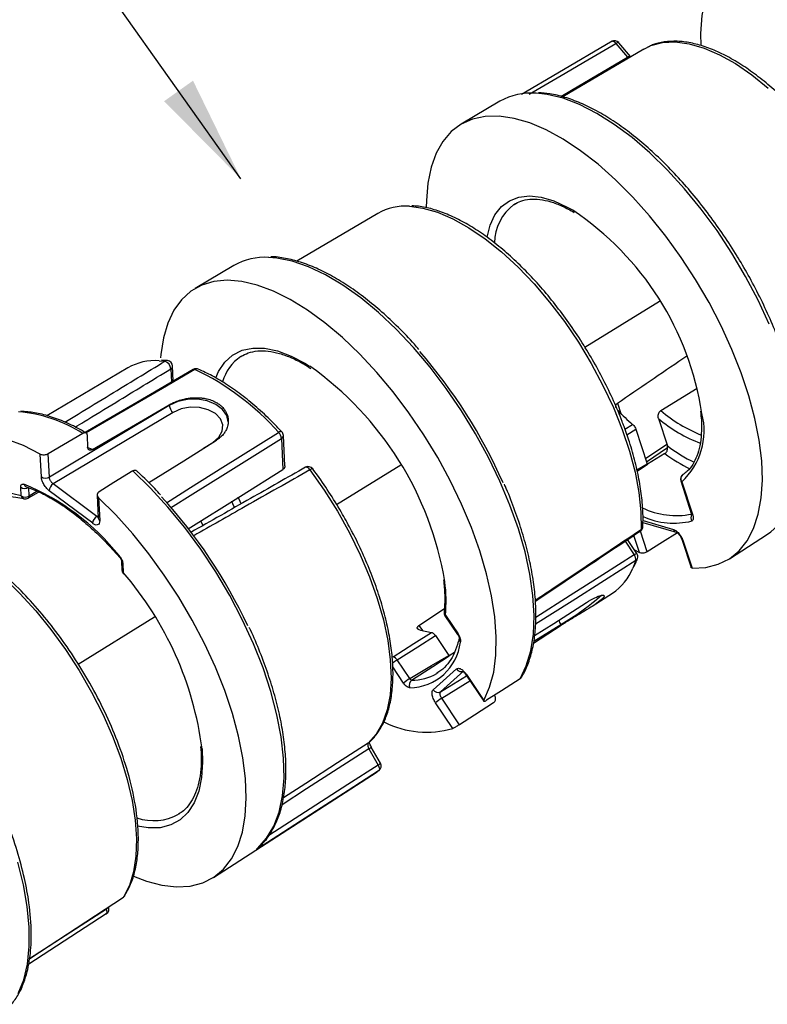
# Model space of a CAD drawing. Header units: inches. Extents: x 0.2 to 11, y 0 to 8.2.
# Tile 6 of 8: x 8.2 to 9.2, y 5.6 to 7. Entities that reach past the tile are written whole.
import ezdxf

# ---------------------------------------------------------------- set-up
doc = ezdxf.new("R2010")
doc.units = ezdxf.units.IN
doc.header["$MEASUREMENT"] = 0
doc.linetypes.add('SLD-Solid', pattern=[0])
doc.layers.add('TEXT', color=140, linetype='SLD-Solid', lineweight=25)
doc.styles.get("Standard").update_dxf_attribs({"font": 'GOTHIC.TTF'})
doc.dimstyles.new('SLDDIMSTYLE0', dxfattribs={"dimtxt": 0.18, "dimasz": 0.15, "dimexe": 0, "dimexo": 0.0625, "dimgap": 0, "dimtad": 0, "dimtih": 1, "dimtoh": 1, "dimdec": 0, "dimrnd": 1e-09, "dimzin": 0, "dimdsep": 46, "dimtxsty": 'Standard', "dimsah": 1, "dimcen": 0.09, "dimadec": 0, "dimazin": 0, "dimtfac": 0.15, "dimtdec": 0, "dimtofl": 0, "dimtmove": 0, "dimatfit": 3, "dimfxl": 0, "dimfrac": 2, "dimtolj": 1, "dimtzin": 0, "dimarcsym": 0})

msp = doc.modelspace()

# ---------------------------------------------------------------- linework, layer by layer
for p, q in [((9.0124, 6.9308), (9.0286, 6.9116)), ((9.0328, 6.9128), (9.0166, 6.9319)), ((9.0516, 6.923), (8.9388, 6.8564)), ((9.0332, 6.9122), (9.0327, 6.9128)), ((9.0286, 6.9116), (9.03, 6.9103)), ((8.8511, 6.8503), (8.797, 6.8184)), ((8.8706, 6.7066), (8.8726, 6.7078)), ((8.6809, 6.6941), (8.568, 6.6274)), ((8.4804, 6.6214), (8.4263, 6.5894)), ((8.9694, 6.5076), (9.0734, 6.5718)), ((8.3761, 6.4889), (8.3844, 6.4882)), ((8.388, 6.489), (8.3794, 6.4897)), ((8.4899, 6.4946), (8.4916, 6.4957)), ((8.3325, 6.4789), (8.2196, 6.4123)), ((8.3923, 6.4774), (8.3932, 6.4589)), ((8.3959, 6.4605), (8.3949, 6.4816)), ((8.4235, 6.4766), (8.4236, 6.4767)), ((9.0753, 6.4194), (9.1257, 6.4507)), ((8.3902, 6.4266), (8.2232, 6.3268)), ((8.3902, 6.4266), (8.3902, 6.4275)), ((9.0146, 6.4298), (9.0194, 6.4153)), ((8.3956, 6.4168), (8.2287, 6.3172)), ((9.0719, 6.4083), (9.0843, 6.3704)), ((9.0251, 6.3936), (9.0359, 6.4002)), ((9.0279, 6.3857), (9.0404, 6.3935)), ((9.0404, 6.3935), (9.0561, 6.3454)), ((8.277, 6.3675), (8.2762, 6.3853)), ((8.5467, 6.3807), (8.5487, 6.3374)), ((8.5513, 6.3423), (8.5493, 6.3849)), ((8.2832, 6.3652), (8.2761, 6.368)), ((8.438, 6.3669), (8.4511, 6.3752)), ((9.0836, 6.3723), (9.0538, 6.3523)), ((9.0552, 6.3482), (9.0847, 6.368)), ((8.2122, 6.3271), (8.2106, 6.3589)), ((8.2232, 6.3268), (8.2216, 6.3594)), ((9.0808, 6.3595), (9.0567, 6.3446)), ((8.5799, 6.3404), (8.5801, 6.3405)), ((8.6234, 6.2886), (8.7128, 6.3438)), ((9.0418, 6.337), (9.0561, 6.3454)), ((9.0422, 6.3352), (9.0566, 6.3446)), ((8.184, 6.3007), (8.1834, 6.3126)), ((8.195, 6.3004), (8.1944, 6.3123)), ((8.2892, 6.2718), (8.2287, 6.3172)), ((9.1029, 6.3214), (9.1181, 6.2749)), ((9.1044, 6.3202), (9.1196, 6.2737)), ((8.1939, 6.2975), (8.194, 6.2977)), ((8.1941, 6.2977), (8.2083, 6.306)), ((8.2062, 6.307), (8.195, 6.3004)), ((8.2836, 6.2624), (8.2231, 6.3078)), ((8.2899, 6.3018), (8.2914, 6.2695)), ((8.2918, 6.298), (8.2934, 6.2662)), ((8.2892, 6.2718), (8.2912, 6.2731)), ((8.4339, 6.2659), (8.437, 6.2596)), ((9.0503, 6.2636), (9.0964, 6.2501)), ((9.0504, 6.2664), (9.0927, 6.254)), ((9.0454, 6.2216), (9.0376, 6.2456)), ((9.0467, 6.2515), (9.0462, 6.2513)), ((9.0562, 6.2228), (9.0468, 6.2516)), ((9.1708, 6.2131), (9.2236, 6.2472)), ((9.0253, 6.2374), (9.0381, 6.2185)), ((9.0418, 6.2203), (9.0287, 6.2397)), ((9.1049, 6.2388), (9.1174, 6.2007)), ((9.1065, 6.2376), (9.1188, 6.2001)), ((9.0384, 6.2253), (9.0454, 6.2216)), ((8.3237, 6.2092), (8.3243, 6.1972)), ((8.3257, 6.2059), (8.3262, 6.1939)), ((9.0403, 6.2104), (9.0364, 6.2001)), ((8.3261, 6.1926), (8.3267, 6.1918)), ((8.9795, 6.1468), (9.0077, 6.1649)), ((8.2634, 6.0663), (8.3699, 6.132)), ((8.7382, 6.1199), (8.7736, 6.1437)), ((8.7744, 6.1336), (8.792, 6.1076)), ((8.775, 6.1344), (8.7926, 6.1083)), ((8.7382, 6.1199), (8.7429, 6.113)), ((8.8978, 6.0955), (8.9365, 6.1204)), ((8.8982, 6.0981), (8.9358, 6.1214)), ((8.9358, 6.1214), (8.9365, 6.1204)), ((8.7612, 6.106), (8.7798, 6.0784)), ((8.7804, 6.078), (8.7805, 6.078)), ((8.7875, 6.0825), (8.7805, 6.078)), ((8.7253, 6.046), (8.7077, 6.072)), ((8.7167, 6.0399), (8.7016, 6.0623)), ((8.7581, 6.0305), (8.7903, 6.0596)), ((8.7645, 6.0541), (8.7631, 6.0532)), ((8.7684, 6.0277), (8.8006, 6.0568)), ((8.7684, 6.0277), (8.8045, 6.0501)), ((8.804, 6.0508), (8.8284, 6.0146)), ((8.8046, 6.0516), (8.8287, 6.0158)), ((8.8809, 6.0479), (8.8819, 6.0494)), ((8.7699, 6.0186), (8.8093, 6.043)), ((8.8436, 6.0227), (8.8433, 6.023)), ((8.7854, 5.9768), (8.7613, 6.0125)), ((8.7946, 5.9819), (8.7699, 6.0186)), ((8.6685, 5.9483), (8.6813, 5.9257)), ((8.6718, 5.9508), (8.6718, 5.9507)), ((8.6846, 5.9281), (8.6718, 5.9507)), ((8.4517, 5.769), (8.6801, 5.9164)), ((8.682, 5.9177), (8.6801, 5.9164)), ((8.4044, 5.8578), (8.4033, 5.8571)), ((8.5147, 5.8109), (8.5143, 5.8102)), ((8.1958, 5.6564), (8.3264, 5.7418)), ((8.3027, 5.7249), (8.1957, 5.6558)), ((8.302, 5.7263), (8.3027, 5.7249)), ((8.3026, 5.7182), (8.1945, 5.6485))]:
    msp.add_line(p, q)
at = {"flags": 128}
for points in [[(9.2298, 7.0658), (9.2106, 7.065), (9.1931, 7.0609), (9.1775, 7.0534), (9.1639, 7.0426), (9.1525, 7.0287), (9.1434, 7.0117), (9.1366, 6.992), (9.1324, 6.9696), (9.1306, 6.9449), (9.1309, 6.9279)], [(9.0075, 6.9339), (8.9317, 6.8895), (8.881, 6.8598)], [(8.8917, 6.86), (8.9364, 6.8863), (8.9733, 6.9078), (9.0124, 6.9308)], [(9.0066, 6.9337), (9.0072, 6.9339), (9.0075, 6.9339)], [(9.0166, 6.9319), (9.0165, 6.9321), (9.016, 6.9322), (9.0154, 6.9321), (9.0145, 6.9319), (9.0135, 6.9314), (9.0124, 6.9308)], [(9.0516, 6.923), (9.0613, 6.9278), (9.0775, 6.9321), (9.0954, 6.933), (9.1148, 6.9304), (9.1354, 6.9245), (9.157, 6.9152), (9.1793, 6.9027), (9.202, 6.8871), (9.2249, 6.8687)], [(9.0328, 6.9127), (9.0327, 6.9129), (9.0322, 6.913), (9.0315, 6.9129), (9.0307, 6.9127), (9.0297, 6.9122), (9.0286, 6.9116)], [(8.9358, 6.8571), (8.9506, 6.8658), (9.0286, 6.9116)], [(9.2262, 6.54), (9.2107, 6.5733), (9.1933, 6.6063), (9.1742, 6.6387), (9.1535, 6.6701), (9.1314, 6.7), (9.1083, 6.7283), (9.0843, 6.7545), (9.0599, 6.7784), (9.0351, 6.7997), (9.0104, 6.8181), (8.9859, 6.8335), (8.962, 6.8457), (8.939, 6.8546), (8.917, 6.8599), (8.9013, 6.8617)], [(9.1188, 6.2001), (9.1378, 6.201), (9.1552, 6.2054), (9.1707, 6.2131), (9.1842, 6.224), (9.1955, 6.2381), (9.2045, 6.2553), (9.211, 6.2752), (9.2151, 6.2977), (9.2167, 6.3226), (9.2158, 6.3495), (9.2123, 6.3783), (9.2064, 6.4085), (9.198, 6.4399), (9.1873, 6.4721), (9.1743, 6.5047), (9.1593, 6.5375), (9.1424, 6.57), (9.1237, 6.6019), (9.1036, 6.6329), (9.0821, 6.6626), (9.0595, 6.6907), (9.0361, 6.7169), (9.0121, 6.741), (8.9878, 6.7625), (8.9635, 6.7814), (8.9393, 6.7974), (8.9156, 6.8104), (8.8927, 6.8201), (8.8707, 6.8265), (8.8499, 6.8296), (8.8306, 6.8293), (8.8129, 6.8255), (8.797, 6.8184), (8.7832, 6.808), (8.7715, 6.7944), (8.7621, 6.7778), (8.7551, 6.7584), (8.7506, 6.7363), (8.7485, 6.7119), (8.7484, 6.7022)], [(8.8332, 6.6609), (8.8374, 6.6778), (8.8441, 6.6921), (8.8531, 6.7035), (8.8642, 6.7118), (8.8773, 6.7168), (8.8922, 6.7184), (8.9086, 6.7166), (8.9263, 6.7114), (8.9449, 6.703), (8.9529, 6.6985)], [(8.725, 6.704), (8.7434, 6.7016), (8.764, 6.6958), (8.7855, 6.6866), (8.8078, 6.6742), (8.8306, 6.6588), (8.8534, 6.6404), (8.8762, 6.6194), (8.8985, 6.5961), (8.9202, 6.5706), (8.9409, 6.5434), (8.9603, 6.5147), (8.9783, 6.485), (8.9946, 6.4546), (9.0091, 6.4238), (9.0214, 6.3931), (9.0315, 6.3629), (9.0393, 6.3335), (9.0446, 6.3052), (9.0474, 6.2785), (9.0476, 6.2537)], [(8.8791, 6.0458), (8.8878, 6.0637), (8.894, 6.0846), (8.8977, 6.108), (8.8987, 6.1338), (8.897, 6.1617), (8.8928, 6.1914), (8.886, 6.2226), (8.8767, 6.2548), (8.865, 6.2877), (8.851, 6.321), (8.835, 6.3543), (8.8171, 6.3871), (8.7974, 6.4193), (8.7763, 6.4502), (8.7539, 6.4797), (8.7305, 6.5074), (8.7064, 6.533), (8.6818, 6.5561), (8.657, 6.5766), (8.6323, 6.5941), (8.608, 6.6086), (8.5843, 6.6198), (8.5616, 6.6276), (8.54, 6.6319), (8.5288, 6.6328)], [(8.8287, 6.0158), (8.8367, 6.0341), (8.8423, 6.0551), (8.8454, 6.0786), (8.8459, 6.1044), (8.844, 6.1321), (8.8395, 6.1615), (8.8325, 6.1922), (8.8232, 6.224), (8.8115, 6.2564), (8.7977, 6.2892), (8.7819, 6.3219), (8.7643, 6.3542), (8.745, 6.3858), (8.7242, 6.4163), (8.7023, 6.4454), (8.6793, 6.4727), (8.6557, 6.4981), (8.6315, 6.5211), (8.6072, 6.5416), (8.5829, 6.5594), (8.5589, 6.5741), (8.5355, 6.5858), (8.5129, 6.5942), (8.4914, 6.5993), (8.4711, 6.6009), (8.4525, 6.5992), (8.4355, 6.5941), (8.4204, 6.5856), (8.4075, 6.5739), (8.3967, 6.5591), (8.3883, 6.5413), (8.3822, 6.5208), (8.3787, 6.4977), (8.3783, 6.4927)], [(8.455, 6.465), (8.459, 6.4739), (8.4677, 6.487), (8.4786, 6.4968), (8.4917, 6.5034), (8.5066, 6.5066), (8.5231, 6.5063), (8.5411, 6.5025), (8.5602, 6.4954), (8.5801, 6.485), (8.5859, 6.4814)], [(8.4235, 6.4766), (8.3451, 6.4308), (8.2733, 6.3889)], [(8.4259, 6.4766), (8.381, 6.4503), (8.3343, 6.4231), (8.2747, 6.3883)], [(8.4725, 6.4038), (8.4704, 6.4125), (8.4645, 6.421), (8.4552, 6.428), (8.4433, 6.4328), (8.4298, 6.4352), (8.4157, 6.4349), (8.4022, 6.4319), (8.3902, 6.4266)], [(8.2832, 6.3652), (8.3431, 6.4001), (8.3902, 6.4275)], [(8.4511, 6.3752), (8.4593, 6.3823), (8.464, 6.3907), (8.4648, 6.3995), (8.4615, 6.408), (8.4545, 6.4153), (8.4445, 6.4207), (8.4325, 6.4237), (8.4194, 6.4241), (8.4068, 6.4217), (8.3956, 6.4168)], [(8.2106, 6.3589), (8.1872, 6.3706), (8.1646, 6.379), (8.1431, 6.3841), (8.1229, 6.3858), (8.1042, 6.3841), (8.0872, 6.379), (8.0721, 6.3705), (8.0591, 6.3589), (8.0484, 6.3441), (8.0399, 6.3263), (8.0339, 6.3058), (8.0303, 6.2827), (8.0293, 6.2579)], [(8.27, 6.3876), (8.2429, 6.3718), (8.2216, 6.3594)], [(8.3616, 6.3192), (8.4104, 6.3496), (8.456, 6.3781)], [(8.3864, 6.2911), (8.4198, 6.3121), (8.4651, 6.3404), (8.5427, 6.389)], [(8.3922, 6.284), (8.4233, 6.3035), (8.4687, 6.3319), (8.5467, 6.3807)], [(8.5471, 6.3899), (8.547, 6.39), (8.5465, 6.3902), (8.5457, 6.3902), (8.5449, 6.39), (8.5438, 6.3896), (8.5427, 6.389)], [(8.4165, 6.2545), (8.4895, 6.3003), (8.5487, 6.3374)], [(8.5862, 6.3368), (8.606, 6.3086), (8.6245, 6.2792), (8.6413, 6.2491), (8.6563, 6.2185), (8.6693, 6.1878), (8.6801, 6.1575), (8.6886, 6.1278), (8.6947, 6.0993), (8.6983, 6.0721), (8.6994, 6.0467), (8.698, 6.0234), (8.694, 6.0024), (8.6876, 5.9841), (8.6788, 5.9686), (8.6676, 5.9562)], [(9.0566, 6.3446), (9.0566, 6.3446), (9.0566, 6.3446), (9.0567, 6.3446), (9.0567, 6.3446), (9.0567, 6.3446), (9.0567, 6.3446), (9.0567, 6.3446), (9.0567, 6.3446)], [(8.3394, 6.3355), (8.3131, 6.3192), (8.2925, 6.3063)], [(8.5137, 5.8101), (8.526, 5.8236), (8.5359, 5.8404), (8.5433, 5.8602), (8.5481, 5.8828), (8.5502, 5.908), (8.5496, 5.9354), (8.5463, 5.9648), (8.5404, 5.9958), (8.5319, 6.028), (8.5209, 6.0611), (8.5076, 6.0947), (8.492, 6.1284), (8.4745, 6.1618), (8.4551, 6.1946), (8.4341, 6.2262), (8.4118, 6.2565), (8.3884, 6.2851), (8.3642, 6.3115), (8.3394, 6.3355)], [(8.3406, 5.7707), (8.3584, 5.764), (8.3801, 5.7583), (8.4006, 5.756), (8.4196, 5.7571), (8.4369, 5.7616), (8.4523, 5.7694), (8.4657, 5.7805), (8.4768, 5.7948), (8.4857, 5.8121), (8.4922, 5.8321), (8.4962, 5.8547), (8.4976, 5.8797), (8.4966, 5.9068), (8.493, 5.9356), (8.4869, 5.9659), (8.4784, 5.9973), (8.4676, 6.0295), (8.4545, 6.0622), (8.4394, 6.095), (8.4224, 6.1275), (8.4037, 6.1594), (8.3834, 6.1903), (8.3619, 6.2199), (8.3393, 6.2479), (8.3159, 6.274), (8.2918, 6.298)], [(8.4905, 6.2897), (8.489, 6.293), (8.4865, 6.2987)], [(8.4812, 6.2845), (8.479, 6.2895), (8.4774, 6.2931)], [(8.058, 6.2513), (8.0694, 6.247), (8.0913, 6.2365), (8.1138, 6.2228), (8.1366, 6.2062), (8.1595, 6.1867), (8.1821, 6.1648), (8.2042, 6.1405), (8.2255, 6.1143), (8.2457, 6.0865), (8.2646, 6.0573), (8.282, 6.0273), (8.2975, 5.9967), (8.3111, 5.9659), (8.3226, 5.9353), (8.3318, 5.9054), (8.3386, 5.8764), (8.3429, 5.8487), (8.3446, 5.8228), (8.3438, 5.7988), (8.3405, 5.7771), (8.3347, 5.7581), (8.3264, 5.7418)], [(9.0982, 6.2491), (9.0774, 6.236), (9.0562, 6.2228)], [(9.0381, 6.2185), (8.9944, 6.1907), (8.9491, 6.1619), (8.901, 6.1313)], [(9.0403, 6.2104), (8.9968, 6.1828), (8.9517, 6.1541), (8.9007, 6.1217)], [(8.8993, 6.1059), (8.9262, 6.123), (8.9716, 6.1521)], [(8.7022, 6.0765), (8.731, 6.0948), (8.7557, 6.1105)], [(8.7077, 6.072), (8.7365, 6.0903), (8.7612, 6.106)], [(8.7253, 6.046), (8.7557, 6.0641), (8.7798, 6.0784)], [(8.728, 6.0439), (8.7573, 6.063), (8.7804, 6.078)], [(8.8791, 6.0458), (8.853, 6.0291), (8.8324, 6.016)], [(8.8421, 6.0124), (8.8155, 5.9953), (8.7946, 5.9819)], [(8.6676, 5.9562), (8.6249, 5.9287), (8.5805, 5.9001), (8.5493, 5.88)], [(8.669, 5.9573), (8.6687, 5.957), (8.6676, 5.9562)], [(8.4361, 5.9482), (8.4368, 5.9295), (8.4353, 5.9082), (8.4314, 5.8893), (8.425, 5.873), (8.4163, 5.8596), (8.4053, 5.8493), (8.3923, 5.8422), (8.3774, 5.8384), (8.3608, 5.838), (8.3462, 5.8403)], [(8.6685, 5.9483), (8.6258, 5.9208), (8.5815, 5.8923), (8.5474, 5.8704)], [(8.6813, 5.9257), (8.6389, 5.8984), (8.5946, 5.8698), (8.5289, 5.8274)], [(8.6813, 5.9257), (8.6819, 5.9244), (8.6825, 5.9232), (8.6828, 5.9219), (8.683, 5.9208), (8.683, 5.9198), (8.6829, 5.9189), (8.6825, 5.9182), (8.682, 5.9177)], [(8.682, 5.9177), (8.6397, 5.8904), (8.5954, 5.8618), (8.5193, 5.8128)], [(8.5137, 5.8101), (8.5148, 5.8109), (8.515, 5.8112)], [(8.1799, 5.6074), (8.1876, 5.6266), (8.1927, 5.6485), (8.1952, 5.673), (8.1951, 5.6997), (8.1924, 5.7284), (8.1871, 5.7587), (8.1792, 5.7904)], [(8.3264, 5.7418), (8.3261, 5.7414), (8.3259, 5.7413)], [(8.3056, 5.7281), (8.3056, 5.7279), (8.3055, 5.7274), (8.3052, 5.7269), (8.3046, 5.7262), (8.3037, 5.7256), (8.3027, 5.7249)]]:
    msp.add_lwpolyline(points, dxfattribs=at)
for centre, radius, start, end in [((9.0106, 6.9269), 0.00787, 40.1133, 120.3819), ((9.0066, 6.9271), 0.00686, 32.5031, 82.8307), ((8.8952, 6.7716), 0.0902, 86.1651, 119.2947), ((8.7198, 6.6243), 0.0799, 86.2273, 119.1473), ((8.9124, 6.6514), 0.0692, 127.171, 178.4557), ((8.7209, 6.3527), 0.4163, 8.6791, 56.1463), ((8.524, 6.5446), 0.0884, 86.9214, 119.6023), ((8.193, 6.0272), 0.7237, 23.7709, 40.9906), ((8.3708, 6.4117), 0.0774, 86.034, 119.6657), ((8.3873, 6.4833), 0.00575, 83.6946, 121.3446), ((8.3803, 6.4769), 0.012, 2.3662, 70.3116), ((8.387, 6.4812), 0.00787, 2.7174, 83.224), ((8.5254, 6.4423), 0.0632, 124.2129, 164.1338), ((8.39, 6.4817), 0.00489, 298.0741, 358.5916), ((8.4276, 6.4699), 0.00787, 67.0386, 120.2913), ((8.4247, 6.4744), 0.00251, 60.3926, 115.7556), ((8.4288, 6.4723), 0.00516, 69.0992, 123.7582), ((8.2706, 6.1479), 0.3636, 41.5381, 64.7009), ((8.3199, 6.1053), 0.4607, 9.4753, 54.7223), ((8.405, 6.4283), 0.0148, 186.7733, 230.7727), ((9.2545, 6.6562), 0.3366, 224.7075, 229.5057), ((9.2046, 6.5694), 0.198, 229.2334, 248.5078), ((8.1651, 6.2234), 0.1948, 57.4373, 85.5129), ((9.2003, 6.5605), 0.1991, 229.8363, 249.524), ((9.0374, 6.3917), 0.0981, 313.1389, 14.0598), ((8.5328, 6.3792), 0.0139, 6.107, 44.7975), ((8.5444, 6.385), 0.00489, 298.074, 358.5915), ((8.5414, 6.3845), 0.00787, 2.7174, 43.1509), ((9.2302, 6.5671), 0.245, 233.4457, 243.7587), ((9.2286, 6.5625), 0.2511, 233.9309, 243.2843), ((8.5838, 6.3336), 0.00787, 36.6345, 119.5702), ((8.58, 6.3337), 0.00692, 26.4125, 87.5649), ((8.59, 6.3328), 0.00544, 88.6581, 133.8766), ((8.2179, 6.3359), 0.0105, 236.9173, 300.0956), ((9.1104, 6.3238), 0.00787, 123.2166, 198.1181), ((9.1105, 6.3244), 0.00743, 126.4587, 215.3021), ((8.1891, 6.3214), 0.0105, 236.9174, 300.0955), ((8.0622, 6.0114), 0.3303, 38.5968, 67.6423), ((8.1932, 6.3182), 0.00547, 194.1048, 249.8149), ((8.2349, 6.3071), 0.0119, 121.4322, 176.7971), ((9.1048, 6.3222), 0.00208, 203.8244, 260.3786), ((8.1618, 6.2347), 0.0695, 71.4522, 176.5845), ((8.1897, 6.3095), 0.0105, 236.9173, 300.0956), ((8.1895, 6.3023), 0.00583, 196.287, 254.5649), ((8.1899, 6.3043), 0.00787, 255.8625, 300.3646), ((8.1918, 6.2999), 0.00322, 315.2087, 8.0791), ((7.8499, 5.8153), 0.7175, 25.0984, 42.4281), ((9.0967, 6.3821), 0.1089, 244.4127, 281.2601), ((9.1748, 6.3202), 0.0879, 303.7364, 335.6711), ((8.2954, 6.2617), 0.0119, 121.4322, 176.7971), ((8.2958, 6.2698), 0.00439, 184.7892, 236.2577), ((9.0933, 6.3676), 0.105, 245.9648, 283.7872), ((9.1254, 6.2698), 0.00825, 145.1454, 210.1083), ((9.12, 6.2757), 0.00208, 203.824, 260.379), ((9.0424, 6.2581), 0.00787, 303.7117, 357.5028), ((9.0451, 6.2582), 0.00511, 299.398, 355.1502), ((9.0453, 6.2534), 0.00238, 307.5983, 7.073), ((9.0981, 6.2555), 0.00566, 195.213, 251.9394), ((9.1068, 6.2397), 0.00208, 203.9477, 260.3675), ((8.3216, 6.2167), 0.00144, 147.9965, 211.0765), ((9.0444, 6.2105), 0.0102, 105.063, 128.3953), ((9.0301, 6.2119), 0.0103, 351.7808, 39.3276), ((9.0373, 6.2153), 0.00567, 301.7883, 341.41), ((9.0352, 6.2159), 0.00787, 341.8373, 33.9696), ((8.3281, 6.2095), 0.00439, 184.587, 236.2669), ((8.9635, 6.2303), 0.0789, 304.0294, 337.4915), ((8.3322, 6.1976), 0.00787, 182.7174, 219.2167), ((8.3287, 6.1976), 0.00439, 184.7891, 236.2577), ((8.3272, 6.1931), 0.00122, 139.5941, 205.6917), ((7.9688, 5.8867), 0.4713, 7.498, 40.6745), ((8.5705, 6.1543), 0.2055, 354.4167, 7.4798), ((8.7651, 6.4188), 0.3428, 299.8567, 311.593), ((8.781, 6.138), 0.00787, 173.4255, 213.9696), ((8.7785, 6.1384), 0.00533, 175.0181, 230.1583), ((8.7756, 6.1333), 0.00116, 116.4737, 165.1177), ((8.9468, 6.1293), 0.0135, 186.7046, 215.8044), ((8.7697, 6.2162), 0.1066, 252.8165, 262.4555), ((8.7932, 6.1072), 0.00127, 118.1559, 162.2358), ((8.7243, 6.1055), 0.0722, 270.8203, 353.2694), ((8.8, 6.1013), 0.00584, 168.6833, 227.0597), ((8.6992, 6.0671), 0.00983, 29.9188, 72.198), ((8.7576, 5.9916), 0.0946, 121.8218, 126.5769), ((8.7291, 6.1106), 0.0667, 269.0847, 300.6659), ((8.797, 6.0637), 0.0078, 211.2462, 297.8465), ((8.8051, 6.0505), 0.00116, 116.4732, 165.1179), ((8.7641, 5.9822), 0.0747, 121.2949, 129.3761), ((8.7331, 6.037), 0.00857, 126.1704, 205.2184), ((8.7647, 6.0346), 0.0078, 211.2462, 297.8465), ((8.8087, 5.9548), 0.0747, 121.295, 129.3758), ((8.7486, 6.1006), 0.1292, 243.0191, 286.5431), ((8.6643, 5.9574), 0.0101, 294.9396, 318.4916), ((8.677, 5.9348), 0.0101, 294.9396, 318.4916), ((8.6777, 5.9243), 0.00787, 304.5854, 29.4023), ((8.3682, 5.9219), 0.0737, 251.7575, 298.4578), ((8.5165, 5.8153), 0.00381, 317.3175, 13.5368), ((8.325, 5.7427), 0.00168, 278.1064, 302.722), ((8.3232, 5.7468), 0.00594, 302.5335, 339.6502), ((8.3009, 5.7205), 0.00277, 307.0321, 5.4176), ((8.2935, 5.7204), 0.0102, 1.7515, 25.8796)]:
    msp.add_arc(centre, radius, start, end)
for points, knots in [([(9.272, 6.8275), (9.2695, 6.8303), (9.2601, 6.8409), (9.2433, 6.8572), (9.2218, 6.8763), (9.2002, 6.8929), (9.1786, 6.907), (9.1574, 6.9183), (9.1366, 6.9267), (9.1167, 6.9321), (9.0976, 6.9344), (9.0799, 6.9333), (9.0666, 6.9305), (9.0598, 6.9269), (9.0578, 6.9259)], [0, 0, 0, 0, 0.033632, 0.126388, 0.21924, 0.312215, 0.40534, 0.498636, 0.592095, 0.685633, 0.778949, 0.871567, 0.962929, 1, 1, 1, 1]), ([(9.1828, 6.6324), (9.1824, 6.6332), (9.1762, 6.6439), (9.1628, 6.6639), (9.1429, 6.692), (9.1218, 6.7188), (9.1, 6.7439), (9.0775, 6.7671), (9.0546, 6.7883), (9.0316, 6.8072), (9.0085, 6.8236), (8.9857, 6.8373), (8.9632, 6.8483), (8.9414, 6.8562), (8.9217, 6.8611), (8.9099, 6.8619), (8.9046, 6.8622)], [0, 0, 0, 0, 0.005448, 0.082902, 0.160361, 0.237837, 0.315342, 0.392891, 0.470501, 0.548187, 0.625969, 0.703861, 0.78187, 0.859979, 0.938093, 1, 1, 1, 1]), ([(8.871, 6.7066), (8.8739, 6.7083), (8.8803, 6.7121), (8.8922, 6.7144), (8.9062, 6.7141), (8.9215, 6.7108), (8.9376, 6.7048), (8.949, 6.6985), (8.9546, 6.6954)], [0, 0, 0, 0, 0.153026, 0.331094, 0.503722, 0.671651, 0.837568, 1, 1, 1, 1]), ([(8.9637, 6.517), (8.9635, 6.5173), (8.9576, 6.527), (8.9449, 6.545), (8.9257, 6.5706), (8.9054, 6.5947), (8.8844, 6.6169), (8.8631, 6.6371), (8.8414, 6.6551), (8.8198, 6.6706), (8.7984, 6.6834), (8.7773, 6.6935), (8.7569, 6.7004), (8.7406, 6.7042), (8.7314, 6.7044), (8.7284, 6.7045)], [0, 0, 0, 0, 0.003244, 0.089649, 0.176069, 0.262522, 0.349028, 0.43561, 0.522293, 0.609102, 0.696061, 0.783181, 0.870434, 0.957658, 1, 1, 1, 1]), ([(8.738, 6.5045), (8.7359, 6.507), (8.7267, 6.5179), (8.7095, 6.5355), (8.6867, 6.557), (8.6636, 6.5761), (8.6405, 6.5928), (8.6176, 6.6069), (8.5951, 6.6181), (8.5732, 6.6266), (8.5522, 6.6317), (8.5384, 6.6339), (8.532, 6.6336), (8.5319, 6.6336)], [0, 0, 0, 0, 0.030459, 0.137644, 0.24491, 0.352279, 0.459777, 0.567425, 0.675235, 0.783189, 0.891177, 0.998909, 1, 1, 1, 1]), ([(9.2443, 6.5039), (9.2434, 6.5068), (9.239, 6.5198), (9.2293, 6.5433), (9.2151, 6.5741), (9.1997, 6.604), (9.1883, 6.6232), (9.1828, 6.6324)], [0, 0, 0, 0, 0.067569, 0.305015, 0.54232, 0.779527, 1, 1, 1, 1]), ([(9.0239, 6.3971), (9.023, 6.3995), (9.0189, 6.4114), (9.0095, 6.4331), (8.9958, 6.4619), (8.9805, 6.4901), (8.9692, 6.5081), (8.9637, 6.517)], [0, 0, 0, 0, 0.059973, 0.297386, 0.534641, 0.771795, 1, 1, 1, 1]), ([(8.4902, 6.4946), (8.4935, 6.4965), (8.5004, 6.5004), (8.5132, 6.5029), (8.5278, 6.5026), (8.5437, 6.4994), (8.5606, 6.4932), (8.5754, 6.4861), (8.5845, 6.4801), (8.5876, 6.4781)], [0, 0, 0, 0, 0.147658, 0.309558, 0.467075, 0.620809, 0.772818, 0.924387, 1, 1, 1, 1]), ([(8.2449, 6.4033), (8.2511, 6.4071), (8.2721, 6.4199), (8.3186, 6.4482), (8.3589, 6.4727), (8.3844, 6.4882)], [0, 0, 0, 0, 0.132668, 0.452124, 1, 1, 1, 1]), ([(9.0146, 6.4298), (9.0451, 6.4505), (9.0773, 6.4725), (9.1096, 6.4946), (9.1114, 6.4959)], [0, 0, 0, 0, 0.9428493, 1, 1, 1, 1]), ([(8.2591, 6.3964), (8.2632, 6.3988), (8.2821, 6.4103), (8.3265, 6.4374), (8.3668, 6.4619), (8.3923, 6.4774)], [0, 0, 0, 0, 0.091422, 0.42607, 1, 1, 1, 1]), ([(8.5471, 6.3899), (8.5435, 6.3937), (8.5328, 6.4049), (8.5148, 6.4219), (8.4932, 6.4398), (8.4715, 6.4553), (8.4506, 6.468), (8.4371, 6.4742), (8.4307, 6.4771)], [0, 0, 0, 0, 0.096129, 0.279019, 0.462151, 0.645549, 0.829264, 1, 1, 1, 1]), ([(8.3902, 6.4275), (8.3918, 6.4284), (8.3945, 6.4299), (8.3988, 6.4317), (8.4019, 6.4329), (8.4064, 6.4344), (8.4118, 6.4358), (8.4173, 6.4367), (8.4229, 6.4373), (8.4285, 6.4375), (8.434, 6.4372), (8.4387, 6.4366), (8.4426, 6.4359), (8.447, 6.4347), (8.45, 6.4336), (8.454, 6.4318), (8.4582, 6.4295), (8.4619, 6.4266), (8.4651, 6.4236), (8.4678, 6.4202), (8.4698, 6.4165), (8.4714, 6.4127), (8.4723, 6.4087), (8.4725, 6.4047), (8.4723, 6.4011), (8.4717, 6.398), (8.4705, 6.3945), (8.4694, 6.3921), (8.4677, 6.3893), (8.4658, 6.3865), (8.4631, 6.3836), (8.4609, 6.3816), (8.4586, 6.3798), (8.457, 6.3788), (8.456, 6.3781)], [0, 0, 0, 0, 0.039699, 0.066598, 0.093887, 0.107598, 0.160769, 0.201411, 0.215112, 0.268665, 0.309601, 0.323402, 0.363607, 0.390848, 0.418491, 0.43238, 0.485876, 0.526788, 0.540584, 0.593704, 0.634311, 0.648001, 0.70135, 0.742125, 0.75587, 0.79604, 0.823255, 0.850864, 0.864736, 0.904829, 0.931997, 0.959568, 0.973422, 1, 1, 1, 1]), ([(9.013, 6.4232), (9.0127, 6.424), (9.0123, 6.4255), (9.0128, 6.4277), (9.0137, 6.429), (9.0144, 6.4296), (9.0146, 6.4298)], [0, 0, 0, 0, 0.332458, 0.634354, 0.890456, 1, 1, 1, 1]), ([(9.0719, 6.4083), (9.0716, 6.4093), (9.0712, 6.4112), (9.0716, 6.4144), (9.0728, 6.4171), (9.0742, 6.4187), (9.0751, 6.4193), (9.0753, 6.4194)], [0, 0, 0, 0, 0.2477054, 0.4958697, 0.7291324, 0.9373428, 1, 1, 1, 1]), ([(8.2747, 6.3881), (8.2724, 6.3894), (8.2626, 6.3952), (8.2454, 6.4036), (8.2235, 6.4118), (8.2028, 6.417), (8.1899, 6.418), (8.1836, 6.4184)], [0, 0, 0, 0, 0.069814, 0.305402, 0.541326, 0.777295, 1, 1, 1, 1]), ([(9.1304, 6.4184), (9.1309, 6.4142), (9.1322, 6.4031), (9.1319, 6.3869), (9.1299, 6.3701), (9.1258, 6.3557), (9.1198, 6.3438), (9.1131, 6.3356), (9.1081, 6.3319), (9.106, 6.3304)], [0, 0, 0, 0, 0.094909, 0.254173, 0.413016, 0.57174, 0.730996, 0.892479, 1, 1, 1, 1]), ([(9.0502, 6.2578), (9.0503, 6.2618), (9.0507, 6.2735), (9.0494, 6.2943), (9.0458, 6.3203), (9.0398, 6.3475), (9.0326, 6.3732), (9.0265, 6.3899), (9.0239, 6.3971)], [0, 0, 0, 0, 0.0998045, 0.2898122, 0.4796687, 0.6692683, 0.8586098, 1, 1, 1, 1]), ([(9.0359, 6.4002), (9.0365, 6.3997), (9.0376, 6.3986), (9.0391, 6.3963), (9.04, 6.3946), (9.0403, 6.3936), (9.0404, 6.3935)], [0, 0, 0, 0, 0.311246, 0.622492, 0.933722, 1, 1, 1, 1]), ([(8.2762, 6.3853), (8.2761, 6.3856), (8.2761, 6.3863), (8.2758, 6.3871), (8.2753, 6.3877), (8.2747, 6.3882), (8.2739, 6.3885), (8.2731, 6.3886), (8.2722, 6.3885), (8.2713, 6.3883), (8.2706, 6.3879), (8.2702, 6.3877), (8.27, 6.3876)], [0, 0, 0, 0, 0.108455, 0.220035, 0.328492, 0.440142, 0.547832, 0.658715, 0.765194, 0.874801, 0.937104, 1, 1, 1, 1]), ([(8.2832, 6.3652), (8.2831, 6.3651), (8.2827, 6.3649), (8.2822, 6.3647), (8.2817, 6.3645), (8.2812, 6.3644), (8.2806, 6.3642), (8.28, 6.3642), (8.2795, 6.3643), (8.2791, 6.3644), (8.2787, 6.3645), (8.2784, 6.3647), (8.2781, 6.3649), (8.2778, 6.3652), (8.2776, 6.3655), (8.2774, 6.3659), (8.2772, 6.3663), (8.2771, 6.3669), (8.277, 6.3673), (8.277, 6.3675)], [0, 0, 0, 0, 0.05223, 0.104834, 0.158572, 0.212701, 0.264938, 0.371171, 0.425293, 0.477857, 0.530776, 0.584824, 0.639256, 0.692533, 0.74618, 0.800959, 0.856125, 0.927631, 1, 1, 1, 1]), ([(9.0808, 6.3595), (9.0814, 6.36), (9.0826, 6.3609), (9.0839, 6.3631), (9.0847, 6.3656), (9.0848, 6.3681), (9.0845, 6.3697), (9.0843, 6.3704)], [0, 0, 0, 0, 0.199048, 0.397891, 0.601652, 0.817806, 1, 1, 1, 1]), ([(8.2106, 6.3589), (8.2113, 6.3586), (8.2126, 6.358), (8.2152, 6.3578), (8.2179, 6.358), (8.2201, 6.3586), (8.2212, 6.3592), (8.2216, 6.3594)], [0, 0, 0, 0, 0.2205256, 0.4411264, 0.659575, 0.8751619, 1, 1, 1, 1]), ([(8.5803, 6.3406), (8.5547, 6.326), (8.5014, 6.2958), (8.4481, 6.2655), (8.4204, 6.2498)], [0, 0, 0, 0, 0.4814479, 1, 1, 1, 1]), ([(8.5862, 6.3368), (8.5715, 6.3284), (8.5414, 6.3114), (8.4874, 6.2808), (8.4482, 6.2586), (8.4244, 6.245)], [0, 0, 0, 0, 0.273687, 0.55784, 1, 1, 1, 1]), ([(8.5513, 6.3423), (8.5513, 6.3423), (8.5513, 6.342), (8.5513, 6.3415), (8.5512, 6.3409), (8.551, 6.3403), (8.5508, 6.3396), (8.5504, 6.3389), (8.5499, 6.3384), (8.5494, 6.3379), (8.549, 6.3376), (8.5487, 6.3374)], [0, 0, 0, 0, 0.038222, 0.140481, 0.243487, 0.349102, 0.455665, 0.646393, 0.744595, 0.843659, 1, 1, 1, 1]), ([(8.6443, 6.2518), (8.6402, 6.2595), (8.6311, 6.2767), (8.6151, 6.3027), (8.6009, 6.3237), (8.5923, 6.3353), (8.5901, 6.3383)], [0, 0, 0, 0, 0.256439, 0.57353, 0.890625, 1, 1, 1, 1]), ([(9.0561, 6.3454), (9.0561, 6.3453), (9.0562, 6.3451), (9.0563, 6.3449), (9.0565, 6.3447), (9.0566, 6.3447), (9.0566, 6.3446)], [0, 0, 0, 0, 0.2796501, 0.559309, 0.8389281, 1, 1, 1, 1]), ([(8.2231, 6.3078), (8.2215, 6.3091), (8.2185, 6.3118), (8.2149, 6.3175), (8.2127, 6.3228), (8.2123, 6.3257), (8.2122, 6.3271)], [0, 0, 0, 0, 0.278334, 0.556442, 0.779686, 1, 1, 1, 1]), ([(8.2287, 6.3172), (8.2283, 6.3175), (8.2274, 6.3182), (8.2263, 6.3195), (8.2253, 6.3209), (8.2243, 6.3227), (8.2234, 6.3248), (8.2232, 6.3262), (8.2232, 6.3268)], [0, 0, 0, 0, 0.155613, 0.302544, 0.440789, 0.570342, 0.802387, 1, 1, 1, 1]), ([(8.3394, 6.3355), (8.34, 6.3359), (8.3414, 6.3366), (8.3431, 6.3366), (8.3441, 6.3363), (8.3444, 6.3359), (8.3444, 6.3359)], [0, 0, 0, 0, 0.331968, 0.663915, 0.997087, 1, 1, 1, 1]), ([(8.3783, 6.3019), (8.3756, 6.3049), (8.3655, 6.316), (8.3541, 6.327), (8.3454, 6.3349), (8.3444, 6.3359)], [0, 0, 0, 0, 0.242736, 0.908479, 1, 1, 1, 1]), ([(8.1834, 6.3126), (8.1834, 6.3136), (8.1835, 6.3154), (8.1846, 6.3167), (8.1861, 6.3173), (8.1873, 6.317), (8.1879, 6.3169)], [0, 0, 0, 0, 0.29661, 0.565527, 0.769884, 1, 1, 1, 1]), ([(8.1913, 6.3131), (8.1945, 6.3119), (8.2037, 6.3087), (8.2196, 6.3011), (8.2391, 6.2894), (8.2582, 6.2759), (8.2706, 6.2652), (8.2763, 6.2603)], [0, 0, 0, 0, 0.1198251, 0.3476443, 0.575642, 0.8039133, 1, 1, 1, 1]), ([(8.8819, 6.0494), (8.8826, 6.0506), (8.8864, 6.0569), (8.892, 6.0703), (8.8975, 6.0904), (8.9007, 6.1128), (8.9016, 6.1372), (8.9002, 6.1633), (8.8965, 6.1909), (8.8906, 6.2197), (8.8825, 6.2495), (8.8722, 6.2799), (8.8637, 6.3024), (8.8581, 6.3147), (8.8572, 6.3167)], [0, 0, 0, 0, 0.020271, 0.114864, 0.210213, 0.306351, 0.402876, 0.499496, 0.596046, 0.692488, 0.78882, 0.885055, 0.981211, 1, 1, 1, 1]), ([(8.1304, 6.2879), (8.1321, 6.2894), (8.1371, 6.2936), (8.1473, 6.2977), (8.161, 6.3001), (8.1747, 6.2996), (8.1841, 6.2975), (8.188, 6.2967)], [0, 0, 0, 0, 0.1231856, 0.3639307, 0.6044382, 0.8386922, 1, 1, 1, 1]), ([(8.2925, 6.3063), (8.2921, 6.3061), (8.2915, 6.3056), (8.2908, 6.3049), (8.2903, 6.304), (8.2899, 6.303), (8.2898, 6.302), (8.29, 6.301), (8.2903, 6.3), (8.2908, 6.2992), (8.2913, 6.2985), (8.2917, 6.2981), (8.2918, 6.298)], [0, 0, 0, 0, 0.105252, 0.213574, 0.318844, 0.427129, 0.532765, 0.641388, 0.748121, 0.857872, 0.92852, 1, 1, 1, 1]), ([(8.2915, 6.2707), (8.2911, 6.2708), (8.2904, 6.271), (8.2896, 6.2715), (8.2892, 6.2718)], [0, 0, 0, 0, 0.485656, 1, 1, 1, 1]), ([(9.1196, 6.2737), (9.12, 6.2725), (9.1205, 6.2703), (9.1203, 6.2679), (9.1196, 6.2663), (9.1187, 6.2658), (9.1183, 6.2656)], [0, 0, 0, 0, 0.296611, 0.565528, 0.769884, 1, 1, 1, 1]), ([(8.2763, 6.2603), (8.2773, 6.2595), (8.2849, 6.2532), (8.2989, 6.2394), (8.3126, 6.2249), (8.3195, 6.2169), (8.3204, 6.2159)], [0, 0, 0, 0, 0.063872, 0.513004, 0.939422, 1, 1, 1, 1]), ([(8.2934, 6.2662), (8.2932, 6.2646), (8.293, 6.2615), (8.2904, 6.2598), (8.2871, 6.2601), (8.2847, 6.2616), (8.2836, 6.2624)], [0, 0, 0, 0, 0.278395, 0.556279, 0.778462, 1, 1, 1, 1]), ([(8.3288, 5.7447), (8.3318, 5.7502), (8.3378, 5.761), (8.3434, 5.7804), (8.3467, 5.8013), (8.3478, 5.8301), (8.3444, 5.8678), (8.3339, 5.9138), (8.3191, 5.9579), (8.301, 5.9997), (8.2804, 6.0394), (8.2574, 6.077), (8.2328, 6.1119), (8.2071, 6.1437), (8.1792, 6.1737), (8.1535, 6.1972), (8.1301, 6.2155), (8.11, 6.2291), (8.0887, 6.241), (8.0721, 6.2488), (8.0631, 6.2512), (8.0612, 6.2517)], [0, 0, 0, 0, 0.047956, 0.09421, 0.138764, 0.181622, 0.262176, 0.336026, 0.403201, 0.465401, 0.526029, 0.585188, 0.642885, 0.699126, 0.754396, 0.818809, 0.856015, 0.896558, 0.940452, 0.987709, 1, 1, 1, 1]), ([(8.6684, 5.9567), (8.6705, 5.9588), (8.6766, 5.9646), (8.6849, 5.9762), (8.6927, 5.9922), (8.6982, 6.0107), (8.7015, 6.0314), (8.7024, 6.0542), (8.7011, 6.0788), (8.6974, 6.1048), (8.6915, 6.132), (8.6835, 6.16), (8.6734, 6.1887), (8.6613, 6.2175), (8.6515, 6.2387), (8.6453, 6.2499), (8.6443, 6.2518)], [0, 0, 0, 0, 0.04207, 0.118156, 0.194953, 0.272896, 0.351712, 0.430981, 0.510376, 0.589704, 0.668925, 0.748039, 0.82706, 0.906008, 0.984903, 1, 1, 1, 1]), ([(8.9003, 6.1554), (8.9091, 6.1612), (8.9327, 6.177), (8.9818, 6.2098), (9.0222, 6.2367), (9.0476, 6.2537)], [0, 0, 0, 0, 0.17875, 0.481233, 1, 1, 1, 1]), ([(8.9004, 6.1541), (8.9188, 6.1664), (8.9674, 6.1988), (9.016, 6.2312), (9.0462, 6.2513)], [0, 0, 0, 0, 0.380188, 1, 1, 1, 1]), ([(9.0927, 6.254), (9.0941, 6.2534), (9.097, 6.252), (9.1013, 6.2475), (9.1046, 6.2425), (9.1059, 6.2392), (9.1065, 6.2376)], [0, 0, 0, 0, 0.278334, 0.556443, 0.779686, 1, 1, 1, 1]), ([(9.0964, 6.2501), (9.0971, 6.2498), (9.0984, 6.2492), (9.1009, 6.2466), (9.1033, 6.2429), (9.1044, 6.2402), (9.105, 6.2388)], [0, 0, 0, 0, 0.2334105, 0.4775161, 0.7329334, 1, 1, 1, 1]), ([(8.3203, 6.216), (8.3208, 6.2154), (8.3218, 6.2142), (8.3229, 6.2123), (8.3236, 6.2105), (8.3237, 6.2096), (8.3237, 6.2091)], [0, 0, 0, 0, 0.267531, 0.522733, 0.766522, 1, 1, 1, 1]), ([(8.3204, 6.2175), (8.3212, 6.2164), (8.3228, 6.2144), (8.3244, 6.2111), (8.3254, 6.2083), (8.3256, 6.2067), (8.3257, 6.2059)], [0, 0, 0, 0, 0.296459, 0.565391, 0.769806, 1, 1, 1, 1]), ([(9.0383, 6.2029), (9.0395, 6.2052), (9.0411, 6.2085), (9.0423, 6.2123), (9.0427, 6.2134)], [0, 0, 0, 0, 0.680897, 1, 1, 1, 1]), ([(9.0562, 6.2228), (9.0555, 6.2224), (9.0541, 6.2216), (9.0515, 6.2209), (9.0489, 6.2207), (9.0468, 6.221), (9.0458, 6.2214), (9.0454, 6.2216)], [0, 0, 0, 0, 0.2135, 0.426987, 0.641189, 0.857622, 1, 1, 1, 1]), ([(9.1188, 6.2001), (9.1183, 6.2001), (9.1176, 6.2002), (9.1175, 6.2006), (9.1175, 6.2008)], [0, 0, 0, 0, 0.635945, 1, 1, 1, 1]), ([(8.7724, 6.1836), (8.7731, 6.1765), (8.7745, 6.1626), (8.7741, 6.1482), (8.7733, 6.1407), (8.7732, 6.1389)], [0, 0, 0, 0, 0.441133, 0.8650617, 1, 1, 1, 1]), ([(8.9716, 6.1521), (8.9756, 6.1545), (8.9836, 6.1592), (8.9922, 6.1625), (8.9968, 6.1626), (8.9965, 6.1598), (8.9911, 6.1547), (8.9813, 6.1478), (8.9683, 6.1398), (8.9537, 6.1311), (8.9429, 6.1245), (8.9376, 6.1211), (8.9365, 6.1204)], [0, 0, 0, 0, 0.107558, 0.215088, 0.323393, 0.432327, 0.540535, 0.647966, 0.755852, 0.864678, 0.973317, 1, 1, 1, 1]), ([(8.5321, 5.8319), (8.535, 5.8371), (8.5409, 5.8477), (8.5471, 5.8668), (8.5513, 5.8883), (8.5531, 5.9119), (8.5527, 5.9373), (8.5499, 5.9644), (8.5449, 5.9928), (8.5376, 6.0222), (8.5283, 6.0523), (8.5169, 6.083), (8.5079, 6.1048), (8.5023, 6.1162), (8.5017, 6.1173)], [0, 0, 0, 0, 0.0852301, 0.1744816, 0.2646241, 0.3552747, 0.4461151, 0.5369314, 0.627655, 0.7182732, 0.8087941, 0.8992339, 0.9896104, 1, 1, 1, 1]), ([(8.7382, 6.1143), (8.7378, 6.1145), (8.737, 6.1147), (8.7363, 6.1154), (8.7359, 6.1161), (8.7358, 6.1169), (8.736, 6.1176), (8.7364, 6.1183), (8.737, 6.119), (8.7376, 6.1196), (8.7381, 6.1199), (8.7382, 6.1199)], [0, 0, 0, 0, 0.145873, 0.296643, 0.432183, 0.572599, 0.669112, 0.768232, 0.864865, 0.965224, 1, 1, 1, 1]), ([(8.7557, 6.1105), (8.7562, 6.1104), (8.7572, 6.1101), (8.759, 6.1087), (8.7603, 6.1072), (8.761, 6.1063), (8.7612, 6.106)], [0, 0, 0, 0, 0.29971, 0.599421, 0.899114, 1, 1, 1, 1]), ([(8.792, 6.1076), (8.7924, 6.107), (8.7932, 6.1057), (8.7939, 6.1041), (8.7942, 6.103), (8.7942, 6.1026), (8.7942, 6.1025)], [0, 0, 0, 0, 0.283795, 0.543552, 0.781433, 1, 1, 1, 1]), ([(8.7926, 6.1083), (8.7933, 6.1071), (8.7947, 6.1049), (8.7958, 6.1017), (8.7962, 6.099), (8.7961, 6.0977), (8.796, 6.0971)], [0, 0, 0, 0, 0.29661, 0.565527, 0.769884, 1, 1, 1, 1]), ([(8.7942, 6.1024), (8.7935, 6.0995), (8.7914, 6.0909), (8.7864, 6.0785), (8.7786, 6.0664), (8.7708, 6.0581), (8.765, 6.0548), (8.763, 6.0536)], [0, 0, 0, 0, 0.128142, 0.372248, 0.617689, 0.867022, 1, 1, 1, 1]), ([(8.7798, 6.0784), (8.7798, 6.0784), (8.7799, 6.0782), (8.7801, 6.0781), (8.7803, 6.078), (8.7803, 6.078), (8.7804, 6.078)], [0, 0, 0, 0, 0.27966, 0.55931, 0.838929, 1, 1, 1, 1]), ([(8.7903, 6.0596), (8.7913, 6.0601), (8.7932, 6.0611), (8.7974, 6.0592), (8.8014, 6.0559), (8.8036, 6.053), (8.8046, 6.0516)], [0, 0, 0, 0, 0.278335, 0.556442, 0.779687, 1, 1, 1, 1]), ([(8.8006, 6.0556), (8.8006, 6.0555), (8.8005, 6.0554), (8.8006, 6.0551), (8.8011, 6.0544), (8.802, 6.0535), (8.803, 6.0523), (8.8037, 6.0513), (8.804, 6.0508)], [0, 0, 0, 0, 0.0321, 0.226641, 0.417894, 0.609051, 0.80271, 1, 1, 1, 1]), ([(8.7253, 6.0333), (8.7245, 6.0334), (8.723, 6.0337), (8.7206, 6.0353), (8.7185, 6.0374), (8.7173, 6.039), (8.7167, 6.0399)], [0, 0, 0, 0, 0.296458, 0.565391, 0.769807, 1, 1, 1, 1]), ([(8.728, 6.0439), (8.7278, 6.0439), (8.7273, 6.044), (8.7266, 6.0445), (8.7259, 6.0452), (8.7255, 6.0457), (8.7253, 6.046)], [0, 0, 0, 0, 0.2967322, 0.5651651, 0.7702426, 1, 1, 1, 1]), ([(8.881, 6.0479), (8.8807, 6.0474), (8.8803, 6.0466), (8.8795, 6.0461), (8.8791, 6.0458)], [0, 0, 0, 0, 0.514511, 1, 1, 1, 1]), ([(8.7613, 6.0125), (8.7601, 6.0145), (8.7578, 6.0185), (8.7564, 6.0241), (8.7565, 6.0283), (8.7575, 6.0298), (8.7581, 6.0305)], [0, 0, 0, 0, 0.278394, 0.556279, 0.778462, 1, 1, 1, 1]), ([(8.7699, 6.0186), (8.7695, 6.0193), (8.7686, 6.0208), (8.7678, 6.0229), (8.7675, 6.0246), (8.7675, 6.0258), (8.7678, 6.0269), (8.7682, 6.0274), (8.7684, 6.0277)], [0, 0, 0, 0, 0.1976247, 0.4296744, 0.559226, 0.6974677, 0.8443941, 1, 1, 1, 1]), ([(8.8421, 6.0124), (8.8427, 6.0129), (8.8439, 6.0139), (8.8449, 6.0162), (8.8451, 6.0186), (8.8446, 6.0209), (8.8438, 6.0222), (8.8436, 6.0227)], [0, 0, 0, 0, 0.213903, 0.427769, 0.642424, 0.859221, 1, 1, 1, 1]), ([(8.8287, 6.0158), (8.8285, 6.0155), (8.8282, 6.0147), (8.8286, 6.0143), (8.8297, 6.0145), (8.831, 6.0151), (8.832, 6.0158), (8.8324, 6.016)], [0, 0, 0, 0, 0.2205251, 0.4411264, 0.6595745, 0.8751619, 1, 1, 1, 1]), ([(8.7946, 5.9819), (8.7939, 5.9815), (8.7925, 5.9806), (8.7902, 5.9792), (8.7881, 5.978), (8.7864, 5.9772), (8.7857, 5.9769), (8.7854, 5.9768)], [0, 0, 0, 0, 0.213499, 0.427005, 0.641192, 0.857623, 1, 1, 1, 1]), ([(8.6676, 5.9562), (8.6674, 5.9558), (8.6668, 5.9551), (8.6668, 5.9531), (8.6673, 5.9508), (8.6681, 5.9491), (8.6685, 5.9483)], [0, 0, 0, 0, 0.2500148, 0.4999577, 0.7498979, 1, 1, 1, 1]), ([(8.6718, 5.9508), (8.6712, 5.9519), (8.6701, 5.954), (8.6693, 5.9561), (8.6689, 5.9571), (8.6689, 5.9572), (8.6689, 5.9572)], [0, 0, 0, 0, 0.303939, 0.579975, 0.833062, 1, 1, 1, 1]), ([(8.434, 5.9513), (8.4344, 5.9457), (8.4352, 5.9328), (8.4341, 5.915), (8.431, 5.8978), (8.4258, 5.8831), (8.4188, 5.871), (8.4114, 5.8624), (8.4055, 5.8588), (8.4032, 5.8575)], [0, 0, 0, 0, 0.121147, 0.27566, 0.429939, 0.584274, 0.739428, 0.896916, 1, 1, 1, 1]), ([(8.1707, 5.5924), (8.174, 5.5969), (8.1807, 5.6059), (8.1875, 5.6216), (8.1922, 5.6366), (8.1948, 5.6492), (8.1974, 5.6665), (8.1989, 5.6932), (8.196, 5.7297), (8.1889, 5.7684), (8.1787, 5.8061), (8.1658, 5.8448), (8.1536, 5.8706), (8.1479, 5.8828)], [0, 0, 0, 0, 0.079205, 0.159153, 0.224302, 0.274708, 0.311771, 0.428156, 0.566366, 0.670689, 0.78269, 0.896879, 1, 1, 1, 1]), ([(8.5144, 5.8106), (8.5167, 5.8128), (8.5231, 5.8189), (8.5291, 5.826), (8.532, 5.8317), (8.5321, 5.8319)], [0, 0, 0, 0, 0.347282, 0.97895, 1, 1, 1, 1]), ([(8.5127, 5.8087), (8.5125, 5.8087), (8.5121, 5.8086), (8.5132, 5.8096), (8.5137, 5.8101)], [0, 0, 0, 0, 0.499828, 1, 1, 1, 1]), ([(8.5125, 5.8086), (8.513, 5.8089), (8.514, 5.8094), (8.5148, 5.8102), (8.5152, 5.8106)], [0, 0, 0, 0, 0.49712, 1, 1, 1, 1]), ([(8.5193, 5.8128), (8.5177, 5.8118), (8.5145, 5.8097), (8.5133, 5.8091), (8.5127, 5.8087)], [0, 0, 0, 0, 0.492967, 1, 1, 1, 1]), ([(8.5141, 5.8103), (8.5141, 5.8103), (8.514, 5.8103), (8.5142, 5.8105), (8.5147, 5.8109), (8.515, 5.8111)], [0, 0, 0, 0, 0.038005, 0.515144, 1, 1, 1, 1]), ([(8.3259, 5.7413), (8.3261, 5.7415), (8.327, 5.742), (8.3278, 5.7428), (8.3282, 5.7436), (8.3282, 5.7436)], [0, 0, 0, 0, 0.272165, 0.958346, 1, 1, 1, 1]), ([(8.3026, 5.7183), (8.3028, 5.7184), (8.3035, 5.7188), (8.3041, 5.7195), (8.3046, 5.72)], [0, 0, 0, 0, 0.191606, 1, 1, 1, 1]), ([(8.3046, 5.72), (8.3051, 5.7209), (8.3059, 5.7222), (8.3063, 5.7244), (8.3063, 5.7263), (8.3057, 5.7275), (8.3055, 5.728)], [0, 0, 0, 0, 0.356445, 0.526103, 0.809888, 1, 1, 1, 1])]:
    msp.add_open_spline(points, degree=3, knots=knots)

# ---------------------------------------------------------------- leaders
at = {"layer": 'TEXT'}
msp.add_leader([(8.4901, 6.7424), (7.6057, 7.9879), (7.3557, 7.9879)], dimstyle='SLDDIMSTYLE0', dxfattribs=at)

doc.saveas('drawing.dxf')
